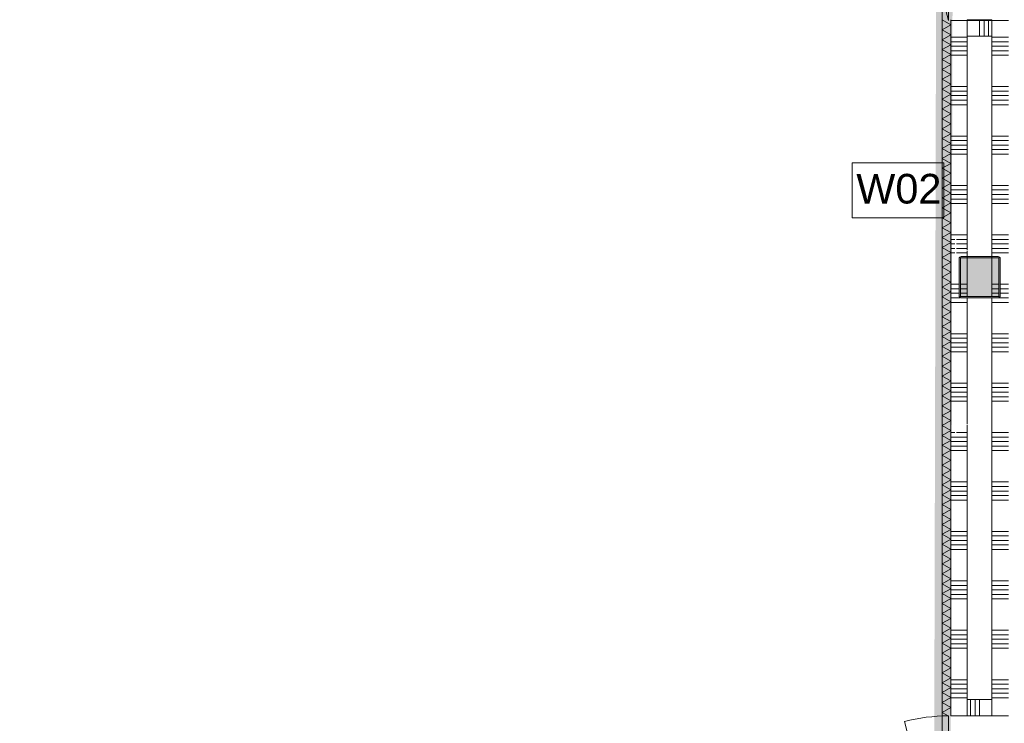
# Model space of a CAD drawing. Header units: millimetres. Extents: x -850 to 154668, y -80343 to 71019.
# Tile 24 of 147: x 38274 to 44250, y 1645 to 5916. Entities that reach past the tile are written whole.
import ezdxf

# ---------------------------------------------------------------- set-up
doc = ezdxf.new("R2010")
doc.units = ezdxf.units.MM
doc.header["$MEASUREMENT"] = 0
for name, color, linetype in [('New_22 NC Binnenwanden', 7, 'Continuous'), ('New_22 NC Binnenwanden Deuren', 7, 'Continuous'), ('New_22 NC Binnenwanden Doorsnede-arcering', 7, 'Continuous'), ('New_22 NC Binnenwanden Laagscheidingslijnen', 7, 'Continuous'), ('New_Info Wandafwerking aanduiding', 7, 'Continuous'), ('New_Info Wandafwerking aanduiding Doorsnede-arcering', 7, 'Continuous'), ('New_Z Ruimtefuncties Zone omranding', 7, 'Continuous'), ('S-COLS-____-OTLN.RVT S', 7, 'Continuous'), ('S-COLS-____-OTLN.RVT S 2D arcering', 7, 'Continuous')]:
    doc.layers.add(name, color=color, linetype=linetype)
doc.styles.add('GENERATED_STYLE_1', font='arial.ttf')

# ---------------------------------------------------------------- blocks, each defined once
blk = doc.blocks.new('*X1123')
at = {"layer": 'New_22 NC Binnenwanden Doorsnede-arcering', "color": 254, "linetype": 'Continuous', "lineweight": 0, "true_color": 0xe9ebeb}
for p, q in [((43875.8, 5916), (43873, 5914.4)), ((43925, 5884.4), (43873, 5914.4)), ((43925, 5884.4), (43873, 5854.3)), ((43925, 5824.3), (43873, 5854.3)), ((43925, 5824.3), (43873, 5794.3)), ((43925, 5764.3), (43873, 5794.3)), ((43925, 5764.3), (43873, 5734.2)), ((43925, 5704.2), (43873, 5734.2)), ((43925, 5704.2), (43873, 5674.2)), ((43925, 5644.2), (43873, 5674.2)), ((43925, 5644.2), (43873, 5614.2)), ((43925, 5584.1), (43873, 5614.2)), ((43925, 5584.1), (43873, 5554.1)), ((43925, 5524.1), (43873, 5554.1)), ((43925, 5524.1), (43873, 5494.1)), ((43925, 5464), (43873, 5494.1)), ((43925, 5464), (43873, 5434)), ((43925, 5404), (43873, 5434)), ((43925, 5404), (43873, 5374)), ((43925, 5344), (43873, 5374)), ((43925, 5344), (43873, 5313.9)), ((43925, 5283.9), (43873, 5313.9)), ((43925, 5283.9), (43873, 5253.9)), ((43925, 5223.9), (43873, 5253.9)), ((43925, 5223.9), (43873, 5193.8)), ((43925, 5163.8), (43873, 5193.8)), ((43925, 5163.8), (43873, 5133.8)), ((43925, 5103.8), (43873, 5133.8)), ((43925, 5103.8), (43873, 5073.8)), ((43925, 5043.7), (43873, 5073.8)), ((43925, 5043.7), (43873, 5013.7)), ((43925, 4983.7), (43873, 5013.7)), ((43925, 4983.7), (43873, 4953.7)), ((43925, 4923.6), (43873, 4953.7)), ((43925, 4923.6), (43873, 4893.6)), ((43925, 4863.6), (43873, 4893.6)), ((43925, 4863.6), (43873, 4833.6)), ((43925, 4803.6), (43873, 4833.6)), ((43925, 4803.6), (43873, 4773.5)), ((43925, 4743.5), (43873, 4773.5)), ((43925, 4743.5), (43873, 4713.5)), ((43925, 4683.5), (43873, 4713.5)), ((43925, 4683.5), (43873, 4653.4)), ((43925, 4623.4), (43873, 4653.4)), ((43925, 4623.4), (43873, 4593.4)), ((43925, 4563.4), (43873, 4593.4)), ((43925, 4563.4), (43873, 4533.4)), ((43925, 4503.3), (43873, 4533.4)), ((43925, 4503.3), (43873, 4473.3)), ((43925, 4443.3), (43873, 4473.3)), ((43925, 4443.3), (43873, 4413.3)), ((43925, 4383.2), (43873, 4413.3)), ((43925, 4383.2), (43873, 4353.2)), ((43925, 4323.2), (43873, 4353.2)), ((43925, 4323.2), (43873, 4293.2)), ((43925, 4263.2), (43873, 4293.2)), ((43925, 4263.2), (43873, 4233.1)), ((43925, 4203.1), (43873, 4233.1)), ((43925, 4203.1), (43873, 4173.1)), ((43925, 4143.1), (43873, 4173.1)), ((43925, 4143.1), (43873, 4113)), ((43925, 4083), (43873, 4113)), ((43925, 4083), (43873, 4053)), ((43925, 4023), (43873, 4053)), ((43925, 4023), (43873, 3993)), ((43925, 3962.9), (43873, 3993)), ((43925, 3962.9), (43873, 3932.9)), ((43925, 3902.9), (43873, 3932.9)), ((43925, 3902.9), (43873, 3872.9)), ((43925, 3842.8), (43873, 3872.9)), ((43925, 3842.8), (43873, 3812.8)), ((43925, 3782.8), (43873, 3812.8)), ((43925, 3782.8), (43873, 3752.8)), ((43925, 3722.8), (43873, 3752.8)), ((43925, 3722.8), (43873, 3692.7)), ((43925, 3662.7), (43873, 3692.7)), ((43925, 3662.7), (43873, 3632.7)), ((43925, 3602.7), (43873, 3632.7)), ((43925, 3602.7), (43873, 3572.6)), ((43925, 3542.6), (43873, 3572.6)), ((43925, 3542.6), (43873, 3512.6)), ((43925, 3482.6), (43873, 3512.6)), ((43925, 3482.6), (43873, 3452.6)), ((43925, 3422.5), (43873, 3452.6)), ((43925, 3422.5), (43873, 3392.5)), ((43925, 3362.5), (43873, 3392.5)), ((43925, 3362.5), (43873, 3332.5)), ((43925, 3302.4), (43873, 3332.5)), ((43925, 3302.4), (43873, 3272.4)), ((43925, 3242.4), (43873, 3272.4)), ((43925, 3242.4), (43873, 3212.4)), ((43925, 3182.4), (43873, 3212.4)), ((43925, 3182.4), (43873, 3152.3)), ((43925, 3122.3), (43873, 3152.3)), ((43925, 3122.3), (43873, 3092.3)), ((43925, 3062.3), (43873, 3092.3)), ((43925, 3062.3), (43873, 3032.2)), ((43925, 3002.2), (43873, 3032.2)), ((43925, 3002.2), (43873, 2972.2)), ((43925, 2942.2), (43873, 2972.2)), ((43925, 2942.2), (43873, 2912.2)), ((43925, 2882.1), (43873, 2912.2)), ((43925, 2882.1), (43873, 2852.1)), ((43925, 2822.1), (43873, 2852.1)), ((43925, 2822.1), (43873, 2792.1)), ((43925, 2762), (43873, 2792.1)), ((43925, 2762), (43873, 2732)), ((43925, 2702), (43873, 2732)), ((43925, 2702), (43873, 2672)), ((43925, 2642), (43873, 2672)), ((43925, 2642), (43873, 2611.9)), ((43925, 2581.9), (43873, 2611.9)), ((43925, 2581.9), (43873, 2551.9)), ((43925, 2521.9), (43873, 2551.9)), ((43925, 2521.9), (43873, 2491.8)), ((43925, 2461.8), (43873, 2491.8)), ((43925, 2461.8), (43873, 2431.8)), ((43925, 2401.8), (43873, 2431.8)), ((43925, 2401.8), (43873, 2371.8)), ((43925, 2341.7), (43873, 2371.8)), ((43925, 2341.7), (43873, 2311.7)), ((43925, 2281.7), (43873, 2311.7)), ((43925, 2281.7), (43873, 2251.7)), ((43925, 2221.6), (43873, 2251.7)), ((43925, 2221.6), (43873, 2191.6)), ((43925, 2161.6), (43873, 2191.6)), ((43925, 2161.6), (43873, 2131.6)), ((43925, 2101.6), (43873, 2131.6)), ((43925, 2101.6), (43873, 2071.5)), ((43925, 2041.5), (43873, 2071.5)), ((43925, 2041.5), (43873, 2011.5)), ((43925, 1981.5), (43873, 2011.5)), ((43925, 1981.5), (43873, 1951.4)), ((43925, 1921.4), (43873, 1951.4)), ((43925, 1921.4), (43873, 1891.4)), ((43925, 1861.4), (43873, 1891.4)), ((43925, 1861.4), (43873, 1831.4)), ((43925, 1801.3), (43873, 1831.4)), ((43925, 1801.3), (43873, 1771.3)), ((43925, 1741.3), (43873, 1771.3)), ((43925, 1741.3), (43873, 1711.3)), ((43909.8, 1690), (43873, 1711.3))]:
    blk.add_line(p, q, dxfattribs=at)
blk = doc.blocks.new('D rechthoekige opening 22_7')
at = {"layer": 'New_22 NC Binnenwanden Deuren', "color": 9, "linetype": 'Continuous', "lineweight": 0}
for p, q in [((-517, 53), (-517, 50)), ((517, 50), (517, 53))]:
    blk.add_line(p, q, dxfattribs=at)
blk = doc.blocks.new('Wall_187_1', base_point=(43925, 22065))
at = {"layer": 'New_22 NC Binnenwanden', "color": 8, "linetype": 'Continuous', "lineweight": 0, "true_color": 0x778488, "flags": 128}
for points in [[(43872, 5916), (43872, 1690)], [(43925, 1690), (43925, 5916)]]:
    blk.add_lwpolyline(points, dxfattribs=at)
at = {"layer": 'New_22 NC Binnenwanden Laagscheidingslijnen', "color": 8, "linetype": 'Continuous', "lineweight": 0, "true_color": 0x778488}
blk.add_line((43873, 5916), (43873, 1690), dxfattribs=at)
at = {"layer": 'New_22 NC Binnenwanden', "color": 8, "lineweight": 0, "true_color": 0x778488}
blk.add_blockref('*X1123', (0, 0), dxfattribs=at)
at = {"layer": 'New_22 NC Binnenwanden Deuren', "color": 1, "linetype": 'Continuous', "lineweight": 0, "xscale": -1, "zscale": 1000, "rotation": 270}
blk.add_blockref('D rechthoekige opening 22_7', (43847, 1173), dxfattribs=at)
blk = doc.blocks.new('*X1155')
at = {"layer": 'New_22 NC Binnenwanden Doorsnede-arcering', "color": 254, "linetype": 'Continuous', "lineweight": 0, "true_color": 0xe9ebeb}
for p, q in [((44175, 5809.7), (44223.1, 5809.7)), ((44223.1, 5809.7), (44275, 5809.7)), ((44175, 5782.3), (44223.1, 5782.3)), ((44175, 5754.9), (44223.1, 5754.9)), ((44223.1, 5782.3), (44275, 5782.3)), ((44223.1, 5754.9), (44275, 5754.9)), ((44175, 5727.4), (44223.1, 5727.4)), ((44175, 5700), (44223.1, 5700)), ((44223.1, 5727.4), (44275, 5727.4)), ((44223.1, 5700), (44275, 5700)), ((44175, 5509.7), (44223.1, 5509.7)), ((44223.1, 5509.7), (44275, 5509.7)), ((44175, 5482.3), (44223.1, 5482.3)), ((44175, 5454.9), (44223.1, 5454.9)), ((44223.1, 5482.3), (44275, 5482.3)), ((44223.1, 5454.9), (44275, 5454.9)), ((44175, 5427.4), (44223.1, 5427.4)), ((44175, 5400), (44223.1, 5400)), ((44223.1, 5427.4), (44275, 5427.4)), ((44223.1, 5400), (44275, 5400)), ((44175, 5209.7), (44223.1, 5209.7)), ((44223.1, 5209.7), (44275, 5209.7)), ((44175, 5182.3), (44223.1, 5182.3)), ((44175, 5154.9), (44223.1, 5154.9)), ((44223.1, 5182.3), (44275, 5182.3)), ((44223.1, 5154.9), (44275, 5154.9)), ((44175, 5127.4), (44223.1, 5127.4)), ((44175, 5100), (44223.1, 5100)), ((44223.1, 5127.4), (44275, 5127.4)), ((44223.1, 5100), (44275, 5100)), ((44175, 4909.7), (44223.1, 4909.7)), ((44223.1, 4909.7), (44275, 4909.7)), ((44175, 4882.3), (44223.1, 4882.3)), ((44175, 4854.9), (44223.1, 4854.9)), ((44223.1, 4882.3), (44275, 4882.3)), ((44223.1, 4854.9), (44275, 4854.9)), ((44175, 4827.4), (44223.1, 4827.4)), ((44175, 4800), (44223.1, 4800)), ((44223.1, 4827.4), (44275, 4827.4)), ((44223.1, 4800), (44275, 4800)), ((44175, 4609.7), (44223.1, 4609.7)), ((44223.1, 4609.7), (44275, 4609.7)), ((44175, 4582.3), (44223.1, 4582.3)), ((44175, 4554.9), (44223.1, 4554.9)), ((44223.1, 4582.3), (44275, 4582.3)), ((44223.1, 4554.9), (44275, 4554.9)), ((44175, 4527.4), (44223.1, 4527.4)), ((44175, 4500), (44223.1, 4500)), ((44223.1, 4527.4), (44275, 4527.4)), ((44223.1, 4500), (44275, 4500)), ((44225, 4309.7), (44275, 4309.7)), ((44225, 4282.3), (44275, 4282.3)), ((44225, 4254.9), (44275, 4254.9)), ((44175, 4200), (44223.1, 4200)), ((44214.9, 4227.4), (44223.1, 4227.4)), ((44223.1, 4227.4), (44275, 4227.4)), ((44223.1, 4200), (44275, 4200)), ((44175, 4009.7), (44223.1, 4009.7)), ((44223.1, 4009.7), (44275, 4009.7)), ((44175, 3982.3), (44223.1, 3982.3)), ((44175, 3954.9), (44223.1, 3954.9)), ((44223.1, 3982.3), (44275, 3982.3)), ((44223.1, 3954.9), (44275, 3954.9)), ((44175, 3927.4), (44223.1, 3927.4)), ((44175, 3900), (44223.1, 3900)), ((44223.1, 3927.4), (44275, 3927.4)), ((44223.1, 3900), (44275, 3900)), ((44175, 3709.7), (44223.1, 3709.7)), ((44223.1, 3709.7), (44275, 3709.7)), ((44175, 3682.3), (44223.1, 3682.3)), ((44175, 3654.9), (44223.1, 3654.9)), ((44223.1, 3682.3), (44275, 3682.3)), ((44223.1, 3654.9), (44275, 3654.9)), ((44175, 3627.4), (44223.1, 3627.4)), ((44175, 3600), (44223.1, 3600)), ((44223.1, 3627.4), (44275, 3627.4)), ((44223.1, 3600), (44275, 3600)), ((44175, 3409.7), (44223.1, 3409.7)), ((44223.1, 3409.7), (44275, 3409.7)), ((44175, 3382.3), (44223.1, 3382.3)), ((44175, 3354.9), (44223.1, 3354.9)), ((44223.1, 3382.3), (44275, 3382.3)), ((44223.1, 3354.9), (44275, 3354.9)), ((44175, 3327.4), (44223.1, 3327.4)), ((44175, 3300), (44223.1, 3300)), ((44223.1, 3327.4), (44275, 3327.4)), ((44223.1, 3300), (44275, 3300)), ((44175, 3109.7), (44223.1, 3109.7)), ((44223.1, 3109.7), (44275, 3109.7)), ((44175, 3082.3), (44223.1, 3082.3)), ((44175, 3054.9), (44223.1, 3054.9)), ((44223.1, 3082.3), (44275, 3082.3)), ((44223.1, 3054.9), (44275, 3054.9)), ((44175, 3027.4), (44223.1, 3027.4)), ((44175, 3000), (44223.1, 3000)), ((44223.1, 3027.4), (44275, 3027.4)), ((44223.1, 3000), (44275, 3000)), ((44175, 2809.7), (44223.1, 2809.7)), ((44223.1, 2809.7), (44275, 2809.7)), ((44175, 2782.3), (44223.1, 2782.3)), ((44175, 2754.9), (44223.1, 2754.9)), ((44223.1, 2782.3), (44275, 2782.3)), ((44223.1, 2754.9), (44275, 2754.9)), ((44175, 2727.4), (44223.1, 2727.4)), ((44175, 2700), (44223.1, 2700)), ((44223.1, 2727.4), (44275, 2727.4)), ((44223.1, 2700), (44275, 2700)), ((44175, 2509.7), (44223.1, 2509.7)), ((44175, 2482.3), (44223.1, 2482.3)), ((44175, 2454.9), (44223.1, 2454.9)), ((44223.1, 2509.7), (44275, 2509.7)), ((44223.1, 2482.3), (44275, 2482.3)), ((44223.1, 2454.9), (44275, 2454.9)), ((44175, 2427.4), (44223.1, 2427.4)), ((44175, 2400), (44223.1, 2400)), ((44223.1, 2427.4), (44275, 2427.4)), ((44223.1, 2400), (44275, 2400)), ((44175, 2209.7), (44223.1, 2209.7)), ((44175, 2182.3), (44223.1, 2182.3)), ((44175, 2154.9), (44223.1, 2154.9)), ((44223.1, 2209.7), (44275, 2209.7)), ((44223.1, 2182.3), (44275, 2182.3)), ((44223.1, 2154.9), (44275, 2154.9)), ((44175, 2127.4), (44223.1, 2127.4)), ((44175, 2100), (44223.1, 2100)), ((44223.1, 2127.4), (44275, 2127.4)), ((44223.1, 2100), (44275, 2100)), ((44175, 1909.7), (44223.1, 1909.7)), ((44175, 1882.3), (44223.1, 1882.3)), ((44175, 1854.9), (44223.1, 1854.9)), ((44223.1, 1909.7), (44275, 1909.7)), ((44223.1, 1882.3), (44275, 1882.3)), ((44223.1, 1854.9), (44275, 1854.9)), ((44175, 1827.4), (44223.1, 1827.4)), ((44175, 1800), (44223.1, 1800)), ((44223.1, 1827.4), (44275, 1827.4)), ((44223.1, 1800), (44275, 1800))]:
    blk.add_line(p, q, dxfattribs=at)
blk = doc.blocks.new('*X1161')
at = {"layer": 'New_22 NC Binnenwanden Doorsnede-arcering', "color": 254, "linetype": 'Continuous', "lineweight": 0, "true_color": 0xe9ebeb}
for p, q in [((44175, 4309.7), (44217, 4309.7)), ((44175, 4282.3), (44217, 4282.3)), ((44175, 4254.9), (44217, 4254.9))]:
    blk.add_line(p, q, dxfattribs=at)
blk = doc.blocks.new('*X1167')
at = {"layer": 'New_22 NC Binnenwanden Doorsnede-arcering', "color": 254, "linetype": 'Continuous', "lineweight": 0, "true_color": 0xe9ebeb}
for p, q in [((43925, 5809.7), (44025, 5809.7)), ((43925, 5782.3), (44025, 5782.3)), ((43925, 5754.9), (44025, 5754.9)), ((43925, 5727.4), (44025, 5727.4)), ((43925, 5700), (44025, 5700)), ((43925, 5509.7), (44025, 5509.7)), ((43925, 5482.3), (44025, 5482.3)), ((43925, 5454.9), (44025, 5454.9)), ((43925, 5427.4), (44025, 5427.4)), ((43925, 5400), (44025, 5400)), ((43925, 5209.7), (44025, 5209.7)), ((43925, 5182.3), (44025, 5182.3)), ((43925, 5154.9), (44025, 5154.9)), ((43925, 5127.4), (44025, 5127.4)), ((43925, 5100), (44025, 5100)), ((43925, 4909.7), (44025, 4909.7)), ((43925, 4882.3), (44025, 4882.3)), ((43925, 4854.9), (44025, 4854.9)), ((43925, 4827.4), (44025, 4827.4)), ((43925, 4800), (44025, 4800)), ((43925, 4609.7), (44025, 4609.7)), ((43925, 4582.3), (43950.4, 4582.3)), ((43925, 4554.9), (43950.4, 4554.9)), ((43958.9, 4582.3), (44025, 4582.3)), ((43958.9, 4554.9), (44025, 4554.9)), ((43925, 4527.4), (43950.4, 4527.4)), ((43925, 4500), (43950.4, 4500)), ((43958.9, 4527.4), (44025, 4527.4)), ((43958.9, 4500), (44025, 4500)), ((43925, 4309.7), (43975, 4309.7)), ((43925, 4282.3), (43975, 4282.3)), ((43925, 4254.9), (43975, 4254.9)), ((43925, 4227.4), (43985.1, 4227.4)), ((43925, 4200), (44025, 4200)), ((43925, 4009.7), (44025, 4009.7)), ((43925, 3982.3), (44025, 3982.3)), ((43925, 3954.9), (44025, 3954.9)), ((43925, 3927.4), (44025, 3927.4)), ((43925, 3900), (44025, 3900)), ((43925, 3709.7), (44025, 3709.7)), ((43925, 3682.3), (44025, 3682.3)), ((43925, 3654.9), (44025, 3654.9)), ((43925, 3627.4), (44025, 3627.4)), ((43925, 3600), (44025, 3600)), ((43925, 3409.7), (43950.4, 3409.7)), ((43958.9, 3409.7), (44025, 3409.7)), ((43925, 3382.3), (44025, 3382.3)), ((43925, 3354.9), (44025, 3354.9)), ((43925, 3327.4), (44025, 3327.4)), ((43925, 3300), (44025, 3300)), ((43925, 3109.7), (44025, 3109.7)), ((43925, 3082.3), (44025, 3082.3)), ((43925, 3054.9), (44025, 3054.9)), ((43925, 3027.4), (44025, 3027.4)), ((43925, 3000), (44025, 3000)), ((43925, 2809.7), (44025, 2809.7)), ((43925, 2782.3), (44025, 2782.3)), ((43925, 2754.9), (44025, 2754.9)), ((43925, 2727.4), (44025, 2727.4)), ((43925, 2700), (44025, 2700)), ((43925, 2509.7), (44025, 2509.7)), ((43925, 2482.3), (44025, 2482.3)), ((43925, 2454.9), (44025, 2454.9)), ((43925, 2427.4), (44025, 2427.4)), ((43925, 2400), (44025, 2400)), ((43925, 2209.7), (44025, 2209.7)), ((43925, 2182.3), (44025, 2182.3)), ((43925, 2154.9), (44025, 2154.9)), ((43925, 2127.4), (44025, 2127.4)), ((43925, 2100), (44025, 2100)), ((43925, 1909.7), (44025, 1909.7)), ((43925, 1882.3), (44025, 1882.3)), ((43925, 1854.9), (44025, 1854.9)), ((43925, 1827.4), (44025, 1827.4)), ((43925, 1800), (44025, 1800))]:
    blk.add_line(p, q, dxfattribs=at)
blk = doc.blocks.new('*X1172')
at = {"layer": 'New_22 NC Binnenwanden Doorsnede-arcering', "color": 254, "linetype": 'Continuous', "lineweight": 0, "true_color": 0xe9ebeb}
for p, q in [((43983, 4309.7), (44025, 4309.7)), ((43983, 4282.3), (44025, 4282.3)), ((43983, 4254.9), (44025, 4254.9))]:
    blk.add_line(p, q, dxfattribs=at)
blk = doc.blocks.new('D2 22')
at = {"layer": 'New_22 NC Binnenwanden Deuren', "color": 1, "linetype": 'Continuous', "lineweight": 0}
for p, q in [((-817, 0), (-27.8, 211.5)), ((817, 0), (27.8, 211.5)), ((-817, 0), (0, 0)), ((817, 0), (0, 0))]:
    blk.add_line(p, q, dxfattribs=at)
at = {"layer": 'New_22 NC Binnenwanden Deuren', "color": 7, "linetype": 'Continuous', "lineweight": 0}
for p, q in [((-817, -114), (-817, -14)), ((-817, -114), (-817, -14)), ((817, -114), (817, -14)), ((817, -114), (817, -14)), ((-817, -139), (-817, -114)), ((-817, -139), (-817, -114)), ((817, -139), (817, -114)), ((817, -139), (817, -114)), ((-817, -264), (-817, -139)), ((817, -264), (817, -139)), ((-817, -364), (-817, -264)), ((817, -364), (817, -264))]:
    blk.add_line(p, q, dxfattribs=at)
at = {"layer": 'New_22 NC Binnenwanden Deuren', "color": 1, "linetype": 'Continuous', "lineweight": 0}
for centre, start, end in [((-817, 0), 0, 15), ((817, 0), 165, 180)]:
    blk.add_arc(centre, 817, start, end, dxfattribs=at)
blk = doc.blocks.new('D1 22_10')
at = {"layer": 'New_22 NC Binnenwanden Deuren', "color": 1, "linetype": 'Continuous', "lineweight": 0}
for q in [(-481.8, 267.6), (-517, 0)]:
    blk.add_line((517, 0), q, dxfattribs=at)
at = {"layer": 'New_22 NC Binnenwanden Deuren', "color": 7, "linetype": 'Continuous', "lineweight": 0}
for p, q in [((-517, -114), (-517, -14)), ((-517, -114), (-517, -14)), ((517, -114), (517, -14)), ((517, -114), (517, -14)), ((-517, -139), (-517, -114)), ((-517, -139), (-517, -114)), ((517, -139), (517, -114)), ((517, -139), (517, -114)), ((-517, -264), (-517, -139)), ((517, -264), (517, -139)), ((-517, -364), (-517, -264)), ((517, -364), (517, -264))]:
    blk.add_line(p, q, dxfattribs=at)
at = {"layer": 'New_22 NC Binnenwanden Deuren', "color": 1, "linetype": 'Continuous', "lineweight": 0}
blk.add_arc((517, 0), 1034, 165, 180, dxfattribs=at)
blk = doc.blocks.new('Wall_198_1', base_point=(44100, 22236))
at = {"layer": 'New_22 NC Binnenwanden', "color": 8, "linetype": 'Continuous', "lineweight": 0, "true_color": 0x778488}
for p, q in [((44025, 5912), (43925, 5912)), ((44050, 5912), (44025, 5912)), ((44175, 5912), (44050, 5912)), ((44275, 5912), (44175, 5912)), ((44025, 1690), (43925, 1690)), ((44050, 1690), (44025, 1690)), ((44175, 1690), (44050, 1690)), ((44275, 1690), (44175, 1690))]:
    blk.add_line(p, q, dxfattribs=at)
at = {"layer": 'New_22 NC Binnenwanden', "color": 8, "linetype": 'Continuous', "lineweight": 0, "true_color": 0x778488, "flags": 128}
blk.add_lwpolyline([(43925, 5912), (43925, 1690)], dxfattribs=at)
at = {"layer": 'New_22 NC Binnenwanden Laagscheidingslijnen', "color": 8, "linetype": 'Continuous', "lineweight": 0, "true_color": 0x778488}
for p, q in [((44025, 5912), (44025, 4516.1)), ((44175, 4475), (44175, 5912)), ((44025, 4510.6), (44025, 4475)), ((44025, 4467), (44025, 4233)), ((44175, 4233), (44175, 4467)), ((44025, 4225), (44025, 3460.1)), ((44175, 1690), (44175, 4225)), ((44025, 3454.6), (44025, 1690))]:
    blk.add_line(p, q, dxfattribs=at)
at = {"layer": 'New_22 NC Binnenwanden', "color": 8, "lineweight": 0, "true_color": 0x778488}
for name in ['*X1167', '*X1155', '*X1172', '*X1161']:
    blk.add_blockref(name, (0, 0), dxfattribs=at)
at = {"layer": 'New_22 NC Binnenwanden Deuren', "color": 1, "linetype": 'Continuous', "lineweight": 0, "xscale": -1, "zscale": 1000, "rotation": 89.99999999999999}
for name, p in [('D2 22', (43911, 6729)), ('D1 22_10', (43911, 1173))]:
    blk.add_blockref(name, p, dxfattribs=at)
blk = doc.blocks.new('Wall_301_1', base_point=(43925, 22065))
at = {"layer": 'New_Info Wandafwerking aanduiding Doorsnede-arcering', "linetype": 'Continuous', "lineweight": 0, "true_color": 0x552178}
blk.add_hatch(color=187, dxfattribs=at).paths.add_polyline_path([(43874.9, 22014.9), (43822, 378.1), (43922, 377.9), (43974.9, 22015.1)])
blk = doc.blocks.new('Column 169[169]_1', base_point=(0.5, 3))
at = {"layer": 'S-COLS-____-OTLN.RVT S 2D arcering', "linetype": 'Continuous', "lineweight": 0, "true_color": 0x778488}
h = blk.add_hatch(color=8, dxfattribs=at)
h.paths.add_polyline_path([(43975.5, 4241), (43976.5, 4236), (43979.3, 4231.8), (43983.5, 4228.9), (43988.5, 4228), (44212.5, 4228), (44217.5, 4228.9), (44221.7, 4231.8), (44224.5, 4236), (44225.5, 4241), (44225.5, 4465), (44224.5, 4469.9), (44221.7, 4474.1), (44217.5, 4477), (44212.5, 4478), (43988.5, 4478), (43983.5, 4477), (43979.3, 4474.1), (43976.5, 4469.9), (43975.5, 4465)])
h.paths.add_polyline_path([(44212.5, 4236), (43988.5, 4236), (43986.6, 4236.3), (43985, 4237.4), (43983.9, 4239), (43983.5, 4241), (43983.5, 4465), (43983.9, 4466.9), (43985, 4468.5), (43986.6, 4469.6), (43988.5, 4470), (44212.5, 4470), (44214.4, 4469.6), (44216.1, 4468.5), (44217.1, 4466.9), (44217.5, 4465), (44217.5, 4241), (44217.1, 4239), (44216.1, 4237.4), (44214.4, 4236.3)], flags=0)
blk.add_hatch(color=8, dxfattribs=at).paths.add_polyline_path([(44212.5, 4470), (43988.5, 4470), (43986.6, 4469.6), (43985, 4468.5), (43983.9, 4466.9), (43983.5, 4465), (43983.5, 4241), (43983.9, 4239), (43985, 4237.4), (43986.6, 4236.3), (43988.5, 4236), (44212.5, 4236), (44214.4, 4236.3), (44216.1, 4237.4), (44217.1, 4239), (44217.5, 4241), (44217.5, 4465), (44217.1, 4466.9), (44216.1, 4468.5), (44214.4, 4469.6)])
at = {"layer": 'S-COLS-____-OTLN.RVT S', "color": 1, "linetype": 'Continuous', "lineweight": 0}
for p, q in [((43976.5, 4469.9), (43975.5, 4465)), ((43975.5, 4465), (43975.5, 4241)), ((43979.3, 4474.1), (43976.5, 4469.9)), ((43983.5, 4477), (43979.3, 4474.1)), ((43988.5, 4478), (43983.5, 4477)), ((43983.5, 4465), (43983.9, 4466.9)), ((43983.5, 4241), (43983.5, 4465)), ((43983.9, 4466.9), (43985, 4468.5)), ((43985, 4468.5), (43986.6, 4469.6)), ((43986.6, 4469.6), (43988.5, 4470)), ((44212.5, 4478), (43988.5, 4478)), ((43988.5, 4470), (44212.5, 4470)), ((44217.5, 4477), (44212.5, 4478)), ((44212.5, 4470), (44214.4, 4469.6)), ((44214.4, 4469.6), (44216.1, 4468.5)), ((44216.1, 4468.5), (44217.1, 4466.9)), ((44217.1, 4466.9), (44217.5, 4465)), ((44221.7, 4474.1), (44217.5, 4477)), ((44217.5, 4465), (44217.5, 4241)), ((44224.5, 4469.9), (44221.7, 4474.1)), ((44225.5, 4465), (44224.5, 4469.9)), ((44225.5, 4241), (44225.5, 4465)), ((43975.5, 4241), (43976.5, 4236)), ((43976.5, 4236), (43979.3, 4231.8)), ((43979.3, 4231.8), (43983.5, 4228.9)), ((43983.9, 4239), (43983.5, 4241)), ((43983.5, 4228.9), (43988.5, 4228)), ((43985, 4237.4), (43983.9, 4239)), ((43986.6, 4236.3), (43985, 4237.4)), ((43988.5, 4236), (43986.6, 4236.3)), ((44212.5, 4236), (43988.5, 4236)), ((43988.5, 4228), (44212.5, 4228)), ((44214.4, 4236.3), (44212.5, 4236)), ((44212.5, 4228), (44217.5, 4228.9)), ((44216.1, 4237.4), (44214.4, 4236.3)), ((44217.1, 4239), (44216.1, 4237.4)), ((44217.5, 4241), (44217.1, 4239)), ((44217.5, 4228.9), (44221.7, 4231.8)), ((44221.7, 4231.8), (44224.5, 4236)), ((44224.5, 4236), (44225.5, 4241))]:
    blk.add_line(p, q, dxfattribs=at)
blk = doc.blocks.new('*X3037')
at = {"layer": 'New_22 NC Binnenwanden Doorsnede-arcering', "color": 254, "linetype": 'Continuous', "lineweight": 0, "true_color": 0xe9ebeb}
for p, q in [((44045.1, 1783.2), (44045.1, 1790)), ((44045.1, 1690), (44045.1, 1783.2)), ((44072.6, 1783.2), (44072.6, 1790)), ((44072.6, 1690), (44072.6, 1783.2)), ((44100, 1783.2), (44100, 1790)), ((44100, 1690), (44100, 1783.2))]:
    blk.add_line(p, q, dxfattribs=at)
blk = doc.blocks.new('Wall_634_1', base_point=(44175, 1690))
at = {"layer": 'New_22 NC Binnenwanden', "color": 8, "linetype": 'Continuous', "lineweight": 0, "true_color": 0x778488, "flags": 128}
for points in [[(44175, 1790), (44025, 1790)], [(44025, 1790), (44025, 1690)], [(44175, 1690), (44175, 1790)], [(44025, 1690), (44175, 1690)]]:
    blk.add_lwpolyline(points, dxfattribs=at)
at = {"layer": 'New_22 NC Binnenwanden', "color": 8, "lineweight": 0, "true_color": 0x778488}
blk.add_blockref('*X3037', (0, 0), dxfattribs=at)
blk = doc.blocks.new('*X3411')
at = {"layer": 'New_22 NC Binnenwanden Doorsnede-arcering', "color": 254, "linetype": 'Continuous', "lineweight": 0, "true_color": 0xe9ebeb}
for p, q in [((44100, 5916), (44100, 5816)), ((44127.4, 5916), (44127.4, 5816)), ((44154.9, 5916), (44154.9, 5816))]:
    blk.add_line(p, q, dxfattribs=at)
blk = doc.blocks.new('Wall_704_1', base_point=(44175, 5916))
at = {"layer": 'New_22 NC Binnenwanden', "color": 8, "linetype": 'Continuous', "lineweight": 0, "true_color": 0x778488, "flags": 128}
for points in [[(44175, 5916), (44025, 5916)], [(44025, 5916), (44025, 5816)], [(44175, 5816), (44175, 5916)], [(44025, 5816), (44175, 5816)]]:
    blk.add_lwpolyline(points, dxfattribs=at)
at = {"layer": 'New_22 NC Binnenwanden', "color": 8, "lineweight": 0, "true_color": 0x778488}
blk.add_blockref('*X3411', (0, 0), dxfattribs=at)

msp = doc.modelspace()

# ---------------------------------------------------------------- linework, layer by layer
at = {"layer": 'New_Info Wandafwerking aanduiding', "color": 9, "linetype": 'Continuous', "lineweight": 0, "flags": 128}
msp.add_lwpolyline([(43326.5, 5046.2), (43883.4, 5046.2), (43883.4, 4713.3), (43326.5, 4713.3)], close=True, dxfattribs=at)
at = {"layer": 'New_Z Ruimtefuncties Zone omranding', "color": 122, "linetype": 'Continuous', "lineweight": 0, "true_color": 0x00d3a1, "flags": 128}
msp.add_lwpolyline([(30388, 378), (43872, 378), (43872, 22012), (30388, 22012), (30388, 17328)], close=True, dxfattribs=at)

# ---------------------------------------------------------------- block references
at = {"layer": 'New_22 NC Binnenwanden', "color": 8, "lineweight": 0, "true_color": 0x778488}
for name, p in [('Wall_198_1', (44100, 22236)), ('Wall_187_1', (43925, 22065)), ('Wall_704_1', (44175, 5916)), ('Wall_634_1', (44175, 1690))]:
    msp.add_blockref(name, p, dxfattribs=at)
at = {"layer": 'New_Info Wandafwerking aanduiding', "color": 1, "lineweight": 0}
msp.add_blockref('Wall_301_1', (43925, 22065), dxfattribs=at)
at = {"layer": 'S-COLS-____-OTLN.RVT S', "color": 1, "linetype": 'Continuous', "lineweight": 0}
msp.add_blockref('Column 169[169]_1', (0.5, 3), dxfattribs=at)

# ---------------------------------------------------------------- texts
at = {"layer": 'New_Info Wandafwerking aanduiding', "color": 2, "linetype": 'Continuous', "lineweight": 0, "insert": (43351.5, 4980), "char_height": 180, "attachment_point": 1, "style": 'GENERATED_STYLE_1'}
msp.add_mtext('\\A1;{\\pql;\\fArial|b0|i0|c0|p38;W02}', dxfattribs=at)

doc.saveas('drawing.dxf')
